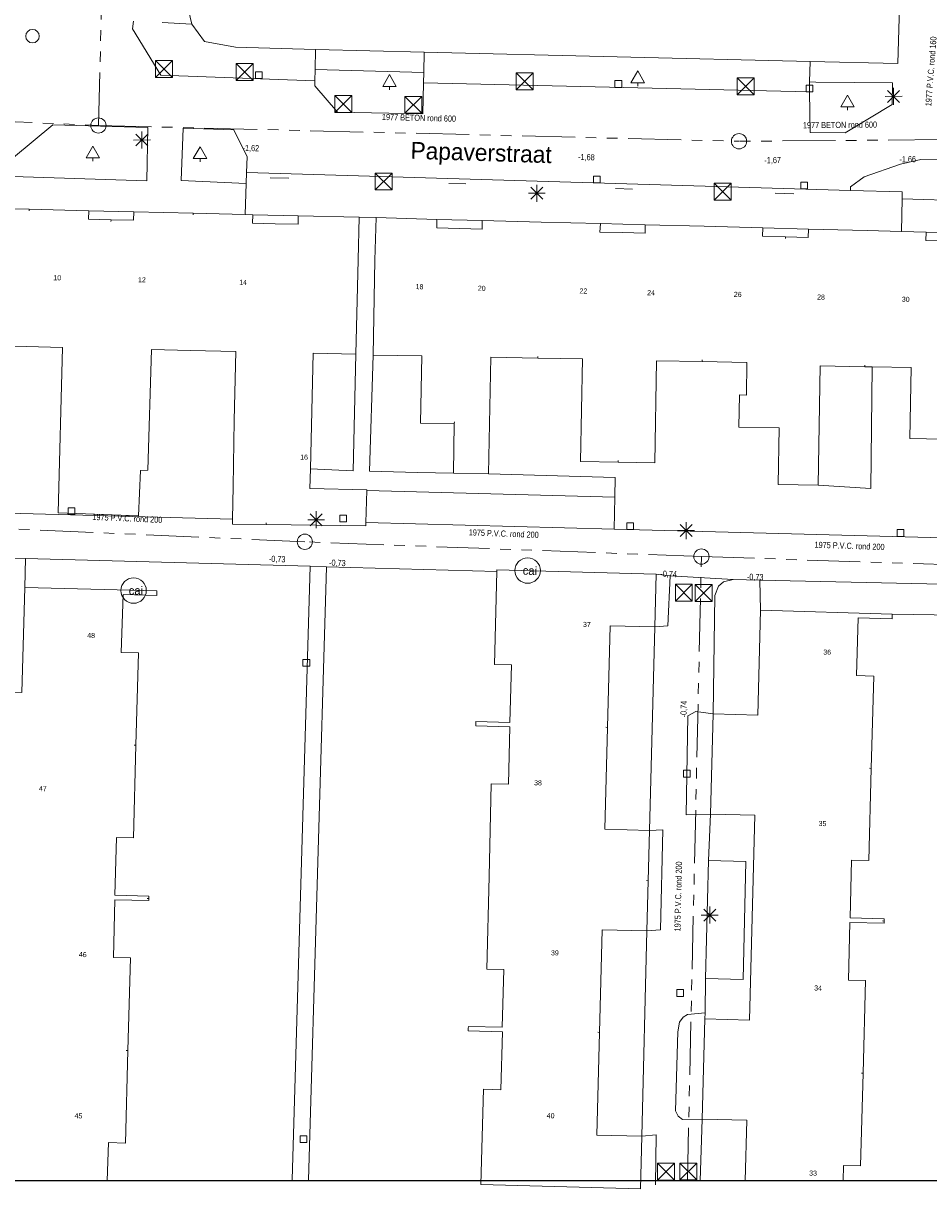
# Model space of a CAD drawing. Header units: millimetres. Extents: x 812 to 183790, y 13 to 580968.
# Tile 250 of 256: x 182831 to 182884, y 580301 to 580369. Entities that reach past the tile are written whole.
import ezdxf

# ---------------------------------------------------------------- set-up
doc = ezdxf.new("R2010")
doc.units = ezdxf.units.MM
doc.header["$LTSCALE"] = 5
doc.linetypes.add('DGN1', pattern=[336.0003, 0, -336.0003])
doc.linetypes.add('PHANTOM2', pattern=[1.25, 0.625, -0.125, 0.125, -0.125, 0.125, -0.125])
for name, color, linetype, lineweight in [('000 BOB begin', 252, 'Continuous', 13), ('000 BOB eind', 252, 'Continuous', 13), ('000 Specificaties_S', 252, 'Continuous', 13), ('046 GEMENGD STELSEL', 252, 'PHANTOM2', 0), ('afsluitpaal', 252, 'Continuous', 9), ('beheer openbare ruimte wegbeheer', 252, 'Continuous', 9), ('boom', 252, 'Continuous', 9), ('cai-kast', 252, 'Continuous', 9), ('Hek overige scheiding', 252, 'Continuous', 9), ('hoofdgebouw', 252, 'Continuous', 9), ('huisnummerreeks BGT', 252, 'Continuous', 9), ('inspectie- rioolput', 252, 'Continuous', 9), ('kant verharding', 252, 'Continuous', 9), ('kolk', 252, 'Continuous', 9), ('lichtmast', 252, 'Continuous', 9), ('openbaar ruimte label', 252, 'Continuous', 9), ('waterleidingput', 252, 'Continuous', 9)]:
    doc.layers.add(name, color=color, linetype=linetype, lineweight=lineweight)
doc.layers.add('dakrand', color=1, linetype='Continuous', lineweight=0, true_color=0xff0000)
doc.layers.add('scheidingsmuur', color=1, linetype='DGN1', lineweight=13, true_color=0xff0000)
doc.styles.add('Arial Narrow', font='Arial Narrow.shx')
doc.styles.add('Styledgn000', font='dgn000.shx')

# ---------------------------------------------------------------- blocks, each defined once
blk = doc.blocks.new('HINDER361')
at = {"layer": 'afsluitpaal', "color": 251, "linetype": 'Continuous', "lineweight": 0, "true_color": 0x696969}
for p, q in [((-0.5, 0.5), (0.5, -0.5)), ((0.5, 0.5), (-0.5, -0.5))]:
    blk.add_line(p, q, dxfattribs=at)
at = {"layer": 'afsluitpaal', "color": 251, "linetype": 'Continuous', "lineweight": 0, "true_color": 0x696969, "flags": 128}
blk.add_lwpolyline([(-0.5, 0.5), (0.5, 0.5), (0.5, -0.5), (-0.5, -0.5), (-0.5, 0.5)], dxfattribs=at)
blk = doc.blocks.new('LANTP607')
at = {"layer": 'lichtmast', "color": 251, "linetype": 'Continuous', "lineweight": 0, "true_color": 0x696969}
for p, q in [((-0.5, 0), (0.5, 0.001)), ((0.354, -0.354), (-0.354, 0.354)), ((-0.354, -0.354), (0.354, 0.354)), ((0, -0.5), (0, 0.5))]:
    blk.add_line(p, q, dxfattribs=at)
blk = doc.blocks.new('SKOLK1442')
at = {"layer": 'kolk', "color": 251, "linetype": 'Continuous', "lineweight": 0, "true_color": 0x696969, "flags": 128}
blk.add_lwpolyline([(-0.2, 0.4), (0.2, 0.4), (0.2, 0), (-0.2, 0), (-0.2, 0.4)], dxfattribs=at)
blk = doc.blocks.new('SKOLK1443')
at = {"layer": 'kolk', "color": 251, "linetype": 'Continuous', "lineweight": 0, "true_color": 0x696969, "flags": 128}
blk.add_lwpolyline([(-0.2, 0.4), (0.2, 0.4), (0.2, 0), (-0.2, 0), (-0.2, 0.4)], dxfattribs=at)
blk = doc.blocks.new('RIOOLP549')
at = {"layer": 'inspectie- rioolput', "color": 251, "linetype": 'Continuous', "lineweight": 0, "true_color": 0x696969}
blk.add_circle((0, 0), 0.9, dxfattribs=at)
blk = doc.blocks.new('BOOM1192')
at = {"layer": 'boom', "color": 251, "linetype": 'Continuous', "lineweight": 0, "true_color": 0x696969}
blk.add_line((0, -0.433), (0, -0.233), dxfattribs=at)
at = {"layer": 'boom', "color": 251, "linetype": 'Continuous', "lineweight": 0, "true_color": 0x696969, "flags": 128}
blk.add_lwpolyline([(-0.4, -0.233), (0, 0.467), (0.4, -0.233), (-0.4, -0.233)], dxfattribs=at)
blk = doc.blocks.new('HINDER423')
at = {"layer": 'afsluitpaal', "color": 251, "linetype": 'Continuous', "lineweight": 0, "true_color": 0x696969}
for p, q in [((-0.5, 0.5), (0.5, -0.5)), ((0.5, 0.5), (-0.5, -0.5))]:
    blk.add_line(p, q, dxfattribs=at)
at = {"layer": 'afsluitpaal', "color": 251, "linetype": 'Continuous', "lineweight": 0, "true_color": 0x696969, "flags": 128}
blk.add_lwpolyline([(-0.5, 0.5), (0.5, 0.5), (0.5, -0.5), (-0.5, -0.5), (-0.5, 0.5)], dxfattribs=at)
blk = doc.blocks.new('CAITR128')
at = {"layer": 'cai-kast', "color": 251, "linetype": 'Continuous', "lineweight": 0, "true_color": 0x696969}
blk.add_circle((0.023, -0.001), 0.75, dxfattribs=at)
at = {"layer": 'cai-kast', "color": 251, "linetype": 'Continuous', "lineweight": 0, "true_color": 0x696969, "insert": (0.16, -0.006), "char_height": 0.5, "attachment_point": 5, "rotation": 357.86098, "line_spacing_factor": 0.8, "style": 'Styledgn000'}
blk.add_mtext('{\\C251;cai}', dxfattribs=at)
blk = doc.blocks.new('BOOM1355')
at = {"layer": 'boom', "color": 251, "linetype": 'Continuous', "lineweight": 0, "true_color": 0x696969}
blk.add_line((0, -0.433), (0, -0.233), dxfattribs=at)
at = {"layer": 'boom', "color": 251, "linetype": 'Continuous', "lineweight": 0, "true_color": 0x696969, "flags": 128}
blk.add_lwpolyline([(-0.4, -0.233), (0, 0.467), (0.4, -0.233), (-0.4, -0.233)], dxfattribs=at)
blk = doc.blocks.new('SKOLK1865')
at = {"layer": 'kolk', "color": 251, "linetype": 'Continuous', "lineweight": 0, "true_color": 0x696969, "flags": 128}
blk.add_lwpolyline([(-0.2, 0.4), (0.2, 0.4), (0.2, 0), (-0.2, 0), (-0.2, 0.4)], dxfattribs=at)
blk = doc.blocks.new('LANTP865')
at = {"layer": 'lichtmast', "color": 251, "linetype": 'Continuous', "lineweight": 0, "true_color": 0x696969}
for p, q in [((-0.5, 0), (0.5, 0.001)), ((0.354, -0.354), (-0.354, 0.354)), ((-0.354, -0.354), (0.354, 0.354)), ((0, -0.5), (0, 0.5))]:
    blk.add_line(p, q, dxfattribs=at)
blk = doc.blocks.new('HINDER481')
at = {"layer": 'afsluitpaal', "color": 251, "linetype": 'Continuous', "lineweight": 0, "true_color": 0x696969}
for p, q in [((-0.5, 0.5), (0.5, -0.5)), ((0.5, 0.5), (-0.5, -0.5))]:
    blk.add_line(p, q, dxfattribs=at)
at = {"layer": 'afsluitpaal', "color": 251, "linetype": 'Continuous', "lineweight": 0, "true_color": 0x696969, "flags": 128}
blk.add_lwpolyline([(-0.5, 0.5), (0.5, 0.5), (0.5, -0.5), (-0.5, -0.5), (-0.5, 0.5)], dxfattribs=at)
blk = doc.blocks.new('SKOLK2188')
at = {"layer": 'kolk', "color": 251, "linetype": 'Continuous', "lineweight": 0, "true_color": 0x696969, "flags": 128}
blk.add_lwpolyline([(-0.2, 0.4), (0.2, 0.4), (0.2, 0), (-0.2, 0), (-0.2, 0.4)], dxfattribs=at)
blk = doc.blocks.new('HINDER504')
at = {"layer": 'afsluitpaal', "color": 251, "linetype": 'Continuous', "lineweight": 0, "true_color": 0x696969}
for p, q in [((-0.5, 0.5), (0.5, -0.5)), ((0.5, 0.5), (-0.5, -0.5))]:
    blk.add_line(p, q, dxfattribs=at)
at = {"layer": 'afsluitpaal', "color": 251, "linetype": 'Continuous', "lineweight": 0, "true_color": 0x696969, "flags": 128}
blk.add_lwpolyline([(-0.5, 0.5), (0.5, 0.5), (0.5, -0.5), (-0.5, -0.5), (-0.5, 0.5)], dxfattribs=at)
blk = doc.blocks.new('HINDER511')
at = {"layer": 'afsluitpaal', "color": 251, "linetype": 'Continuous', "lineweight": 0, "true_color": 0x696969}
for p, q in [((-0.5, 0.5), (0.5, -0.5)), ((0.5, 0.5), (-0.5, -0.5))]:
    blk.add_line(p, q, dxfattribs=at)
at = {"layer": 'afsluitpaal', "color": 251, "linetype": 'Continuous', "lineweight": 0, "true_color": 0x696969, "flags": 128}
blk.add_lwpolyline([(-0.5, 0.5), (0.5, 0.5), (0.5, -0.5), (-0.5, -0.5), (-0.5, 0.5)], dxfattribs=at)
blk = doc.blocks.new('SKOLK2504')
at = {"layer": 'kolk', "color": 251, "linetype": 'Continuous', "lineweight": 0, "true_color": 0x696969, "flags": 128}
blk.add_lwpolyline([(-0.2, 0.4), (0.2, 0.4), (0.2, 0), (-0.2, 0), (-0.2, 0.4)], dxfattribs=at)
blk = doc.blocks.new('RIOOLP864')
at = {"layer": 'inspectie- rioolput', "color": 251, "linetype": 'Continuous', "lineweight": 0, "true_color": 0x696969}
blk.add_circle((0, 0), 0.9, dxfattribs=at)
blk = doc.blocks.new('HINDER577')
at = {"layer": 'afsluitpaal', "color": 251, "linetype": 'Continuous', "lineweight": 0, "true_color": 0x696969}
for p, q in [((-0.5, 0.5), (0.5, -0.5)), ((0.5, 0.5), (-0.5, -0.5))]:
    blk.add_line(p, q, dxfattribs=at)
at = {"layer": 'afsluitpaal', "color": 251, "linetype": 'Continuous', "lineweight": 0, "true_color": 0x696969, "flags": 128}
blk.add_lwpolyline([(-0.5, 0.5), (0.5, 0.5), (0.5, -0.5), (-0.5, -0.5), (-0.5, 0.5)], dxfattribs=at)
blk = doc.blocks.new('BOOM2338')
at = {"layer": 'boom', "color": 251, "linetype": 'Continuous', "lineweight": 0, "true_color": 0x696969}
blk.add_line((0, -0.433), (0, -0.233), dxfattribs=at)
at = {"layer": 'boom', "color": 251, "linetype": 'Continuous', "lineweight": 0, "true_color": 0x696969, "flags": 128}
blk.add_lwpolyline([(-0.4, -0.233), (0, 0.467), (0.4, -0.233), (-0.4, -0.233)], dxfattribs=at)
blk = doc.blocks.new('SKOLK2850')
at = {"layer": 'kolk', "color": 251, "linetype": 'Continuous', "lineweight": 0, "true_color": 0x696969, "flags": 128}
blk.add_lwpolyline([(-0.2, 0.4), (0.2, 0.4), (0.2, 0), (-0.2, 0), (-0.2, 0.4)], dxfattribs=at)
blk = doc.blocks.new('LANTP1336')
at = {"layer": 'lichtmast', "color": 251, "linetype": 'Continuous', "lineweight": 0, "true_color": 0x696969}
for p, q in [((-0.5, 0), (0.5, 0.001)), ((0.354, -0.354), (-0.354, 0.354)), ((-0.354, -0.354), (0.354, 0.354)), ((0, -0.5), (0, 0.5))]:
    blk.add_line(p, q, dxfattribs=at)
blk = doc.blocks.new('BOOM2543')
at = {"layer": 'boom', "color": 251, "linetype": 'Continuous', "lineweight": 0, "true_color": 0x696969}
blk.add_line((0, -0.433), (0, -0.233), dxfattribs=at)
at = {"layer": 'boom', "color": 251, "linetype": 'Continuous', "lineweight": 0, "true_color": 0x696969, "flags": 128}
blk.add_lwpolyline([(-0.4, -0.233), (0, 0.467), (0.4, -0.233), (-0.4, -0.233)], dxfattribs=at)
blk = doc.blocks.new('SKOLK3183')
at = {"layer": 'kolk', "color": 251, "linetype": 'Continuous', "lineweight": 0, "true_color": 0x696969, "flags": 128}
blk.add_lwpolyline([(-0.2, 0.4), (0.2, 0.4), (0.2, 0), (-0.2, 0), (-0.2, 0.4)], dxfattribs=at)
blk = doc.blocks.new('SKOLK3248')
at = {"layer": 'kolk', "color": 251, "linetype": 'Continuous', "lineweight": 0, "true_color": 0x696969, "flags": 128}
blk.add_lwpolyline([(-0.2, 0.4), (0.2, 0.4), (0.2, 0), (-0.2, 0), (-0.2, 0.4)], dxfattribs=at)
blk = doc.blocks.new('HINDER625')
at = {"layer": 'afsluitpaal', "color": 251, "linetype": 'Continuous', "lineweight": 0, "true_color": 0x696969}
for p, q in [((-0.5, 0.5), (0.5, -0.5)), ((0.5, 0.5), (-0.5, -0.5))]:
    blk.add_line(p, q, dxfattribs=at)
at = {"layer": 'afsluitpaal', "color": 251, "linetype": 'Continuous', "lineweight": 0, "true_color": 0x696969, "flags": 128}
blk.add_lwpolyline([(-0.5, 0.5), (0.5, 0.5), (0.5, -0.5), (-0.5, -0.5), (-0.5, 0.5)], dxfattribs=at)
blk = doc.blocks.new('LANTP1439')
at = {"layer": 'lichtmast', "color": 251, "linetype": 'Continuous', "lineweight": 0, "true_color": 0x696969}
for p, q in [((-0.5, 0), (0.5, 0.001)), ((0.354, -0.354), (-0.354, 0.354)), ((-0.354, -0.354), (0.354, 0.354)), ((0, -0.5), (0, 0.5))]:
    blk.add_line(p, q, dxfattribs=at)
blk = doc.blocks.new('LANTP1447')
at = {"layer": 'lichtmast', "color": 251, "linetype": 'Continuous', "lineweight": 0, "true_color": 0x696969}
for p, q in [((-0.5, 0), (0.5, 0.001)), ((0.354, -0.354), (-0.354, 0.354)), ((-0.354, -0.354), (0.354, 0.354)), ((0, -0.5), (0, 0.5))]:
    blk.add_line(p, q, dxfattribs=at)
blk = doc.blocks.new('WATERP279')
at = {"layer": 'waterleidingput', "color": 251, "linetype": 'Continuous', "lineweight": 0, "true_color": 0x696969}
blk.add_circle((0, 0), 0.4, dxfattribs=at)
blk = doc.blocks.new('RIOOLP1059')
at = {"layer": 'inspectie- rioolput', "color": 251, "linetype": 'Continuous', "lineweight": 0, "true_color": 0x696969}
blk.add_circle((0, 0), 0.9, dxfattribs=at)
blk = doc.blocks.new('SKOLK3337')
at = {"layer": 'kolk', "color": 251, "linetype": 'Continuous', "lineweight": 0, "true_color": 0x696969, "flags": 128}
blk.add_lwpolyline([(-0.2, 0.4), (0.2, 0.4), (0.2, 0), (-0.2, 0), (-0.2, 0.4)], dxfattribs=at)
blk = doc.blocks.new('HINDER669')
at = {"layer": 'afsluitpaal', "color": 251, "linetype": 'Continuous', "lineweight": 0, "true_color": 0x696969}
for p, q in [((-0.5, 0.5), (0.5, -0.5)), ((0.5, 0.5), (-0.5, -0.5))]:
    blk.add_line(p, q, dxfattribs=at)
at = {"layer": 'afsluitpaal', "color": 251, "linetype": 'Continuous', "lineweight": 0, "true_color": 0x696969, "flags": 128}
blk.add_lwpolyline([(-0.5, 0.5), (0.5, 0.5), (0.5, -0.5), (-0.5, -0.5), (-0.5, 0.5)], dxfattribs=at)
blk = doc.blocks.new('HINDER674')
at = {"layer": 'afsluitpaal', "color": 251, "linetype": 'Continuous', "lineweight": 0, "true_color": 0x696969}
for p, q in [((-0.5, 0.5), (0.5, -0.5)), ((0.5, 0.5), (-0.5, -0.5))]:
    blk.add_line(p, q, dxfattribs=at)
at = {"layer": 'afsluitpaal', "color": 251, "linetype": 'Continuous', "lineweight": 0, "true_color": 0x696969, "flags": 128}
blk.add_lwpolyline([(-0.5, 0.5), (0.5, 0.5), (0.5, -0.5), (-0.5, -0.5), (-0.5, 0.5)], dxfattribs=at)
blk = doc.blocks.new('BOOM2832')
at = {"layer": 'boom', "color": 251, "linetype": 'Continuous', "lineweight": 0, "true_color": 0x696969}
blk.add_line((0, -0.433), (0, -0.233), dxfattribs=at)
at = {"layer": 'boom', "color": 251, "linetype": 'Continuous', "lineweight": 0, "true_color": 0x696969, "flags": 128}
blk.add_lwpolyline([(-0.4, -0.233), (0, 0.467), (0.4, -0.233), (-0.4, -0.233)], dxfattribs=at)
blk = doc.blocks.new('LANTP1575')
at = {"layer": 'lichtmast', "color": 251, "linetype": 'Continuous', "lineweight": 0, "true_color": 0x696969}
for p, q in [((-0.5, 0), (0.5, 0.001)), ((0.354, -0.354), (-0.354, 0.354)), ((-0.354, -0.354), (0.354, 0.354)), ((0, -0.5), (0, 0.5))]:
    blk.add_line(p, q, dxfattribs=at)
blk = doc.blocks.new('HINDER702')
at = {"layer": 'afsluitpaal', "color": 251, "linetype": 'Continuous', "lineweight": 0, "true_color": 0x696969}
for p, q in [((-0.5, 0.5), (0.5, -0.5)), ((0.5, 0.5), (-0.5, -0.5))]:
    blk.add_line(p, q, dxfattribs=at)
at = {"layer": 'afsluitpaal', "color": 251, "linetype": 'Continuous', "lineweight": 0, "true_color": 0x696969, "flags": 128}
blk.add_lwpolyline([(-0.5, 0.5), (0.5, 0.5), (0.5, -0.5), (-0.5, -0.5), (-0.5, 0.5)], dxfattribs=at)
blk = doc.blocks.new('CAITR254')
at = {"layer": 'cai-kast', "color": 251, "linetype": 'Continuous', "lineweight": 0, "true_color": 0x696969}
blk.add_circle((0.023, 0), 0.75, dxfattribs=at)
at = {"layer": 'cai-kast', "color": 251, "linetype": 'Continuous', "lineweight": 0, "true_color": 0x696969, "insert": (0.16, -0.001), "char_height": 0.5, "attachment_point": 5, "rotation": 359.70949, "line_spacing_factor": 0.8, "style": 'Styledgn000'}
blk.add_mtext('{\\C251;cai}', dxfattribs=at)
blk = doc.blocks.new('SKOLK3952')
at = {"layer": 'kolk', "color": 251, "linetype": 'Continuous', "lineweight": 0, "true_color": 0x696969, "flags": 128}
blk.add_lwpolyline([(-0.2, 0.4), (0.2, 0.4), (0.2, 0), (-0.2, 0), (-0.2, 0.4)], dxfattribs=at)
blk = doc.blocks.new('HINDER775')
at = {"layer": 'afsluitpaal', "color": 251, "linetype": 'Continuous', "lineweight": 0, "true_color": 0x696969}
for p, q in [((-0.5, 0.5), (0.5, -0.5)), ((0.5, 0.5), (-0.5, -0.5))]:
    blk.add_line(p, q, dxfattribs=at)
at = {"layer": 'afsluitpaal', "color": 251, "linetype": 'Continuous', "lineweight": 0, "true_color": 0x696969, "flags": 128}
blk.add_lwpolyline([(-0.5, 0.5), (0.5, 0.5), (0.5, -0.5), (-0.5, -0.5), (-0.5, 0.5)], dxfattribs=at)
blk = doc.blocks.new('SKOLK4169')
at = {"layer": 'kolk', "color": 251, "linetype": 'Continuous', "lineweight": 0, "true_color": 0x696969, "flags": 128}
blk.add_lwpolyline([(-0.2, 0.4), (0.2, 0.4), (0.2, 0), (-0.2, 0), (-0.2, 0.4)], dxfattribs=at)
blk = doc.blocks.new('SKOLK4237')
at = {"layer": 'kolk', "color": 251, "linetype": 'Continuous', "lineweight": 0, "true_color": 0x696969, "flags": 128}
blk.add_lwpolyline([(-0.2, 0.4), (0.2, 0.4), (0.2, 0), (-0.2, 0), (-0.2, 0.4)], dxfattribs=at)
blk = doc.blocks.new('SKOLK4441')
at = {"layer": 'kolk', "color": 251, "linetype": 'Continuous', "lineweight": 0, "true_color": 0x696969, "flags": 128}
blk.add_lwpolyline([(-0.2, 0.4), (0.2, 0.4), (0.2, 0), (-0.2, 0), (-0.2, 0.4)], dxfattribs=at)
blk = doc.blocks.new('HINDER820')
at = {"layer": 'afsluitpaal', "color": 251, "linetype": 'Continuous', "lineweight": 0, "true_color": 0x696969}
for p, q in [((-0.5, 0.5), (0.5, -0.5)), ((0.5, 0.5), (-0.5, -0.5))]:
    blk.add_line(p, q, dxfattribs=at)
at = {"layer": 'afsluitpaal', "color": 251, "linetype": 'Continuous', "lineweight": 0, "true_color": 0x696969, "flags": 128}
blk.add_lwpolyline([(-0.5, 0.5), (0.5, 0.5), (0.5, -0.5), (-0.5, -0.5), (-0.5, 0.5)], dxfattribs=at)
blk = doc.blocks.new('RIOOLP1412')
at = {"layer": 'inspectie- rioolput', "color": 251, "linetype": 'Continuous', "lineweight": 0, "true_color": 0x696969}
blk.add_circle((0, 0), 0.9, dxfattribs=at)

msp = doc.modelspace()

# ---------------------------------------------------------------- linework, layer by layer
at = {"ltscale": 0.2}
msp.add_lwpolyline([(182314.708, 580966.07), (183589.202, 580966.07), (183589.202, 580301.164), (182314.708, 580301.164)], close=True, dxfattribs=at)
msp.add_lwpolyline([(182314.708, 580966.07), (183589.202, 580966.07), (183589.202, 580301.164), (182314.708, 580301.164)], close=True, dxfattribs=at)
msp.add_lwpolyline([(182314.708, 580966.07), (183589.202, 580966.07), (183589.202, 580301.164), (182314.708, 580301.164)], close=True, dxfattribs=at)
at = {"layer": '046 GEMENGD STELSEL', "flags": 128}
for points in [[(182835.337, 580363.44), (182836.341, 580400.981)], [(182778.358, 580365.894), (182835.337, 580363.44)], [(182835.337, 580363.44), (182873.118, 580362.507)], [(182885.049, 580362.603), (182873.118, 580362.507)], [(182847.513, 580338.874), (182826.507, 580339.8)], [(182870.9, 580338.003), (182847.513, 580338.874)], [(182870.072, 580301.164), (182870.9, 580338.003)], [(182870.9, 580338.003), (182888.321, 580337.427)]]:
    msp.add_lwpolyline(points, dxfattribs=at)
at = {"layer": 'beheer openbare ruimte wegbeheer', "color": 251, "lineweight": 0, "true_color": 0x696969}
for points in [[(182850.72, 580358.02), (182851.71, 580358)], [(182869.065, 580336.857), (182872.772, 580336.646)]]:
    msp.add_lwpolyline(points, dxfattribs=at)
at = {"layer": 'dakrand', "color": 251, "lineweight": 0, "true_color": 0x696969, "flags": 128}
for points in [[(182833.213, 580350.337), (182832.96, 580340.573), (182835.646, 580340.479)], [(182835.646, 580340.479), (182837.708, 580340.406), (182837.813, 580343.09), (182838.248, 580343.096), (182838.465, 580350.217)], [(182847.813, 580342.013), (182851.163, 580341.931), (182851.162, 580341.907)], [(182845.238, 580339.895), (182843.249, 580339.923), (182843.253, 580340.218)], [(182851.116, 580340.008), (182851.111, 580339.814), (182845.238, 580339.895)]]:
    msp.add_lwpolyline(points, dxfattribs=at)
at = {"layer": 'dakrand', "color": 251, "lineweight": 0, "true_color": 0x696969}
for points in [[(182843.351, 580346.037), (182843.278, 580342.141)], [(182854.338, 580345.878), (182856.329, 580345.858)], [(182856.329, 580345.858), (182856.29, 580342.928)], [(182847.813, 580342.013), (182847.843, 580343.178)], [(182843.278, 580342.141), (182843.253, 580340.218)], [(182851.162, 580341.907), (182851.116, 580340.008)]]:
    msp.add_lwpolyline(points, dxfattribs=at)
at = {"layer": 'Hek overige scheiding', "color": 251, "lineweight": 0, "true_color": 0x696969}
for points in [[(182845.47, 580360.341), (182846.572, 580360.321)], [(182856.011, 580360.018), (182857.01, 580359.988)], [(182865.828, 580359.724), (182866.827, 580359.69)], [(182875.258, 580359.442), (182876.356, 580359.412)], [(182880.883, 580342.017), (182880.972, 580349.197)], [(182865.761, 580339.617), (182865.796, 580341.516)], [(182831.042, 580337.895), (182830.99, 580336.18)], [(182889.593, 580334.478), (182882.16, 580334.61)]]:
    msp.add_lwpolyline(points, dxfattribs=at)
at = {"layer": 'hoofdgebouw', "color": 251, "lineweight": 0, "true_color": 0x696969}
for points in [[(182830.222, 580358.52), (182831.265, 580358.495)], [(182831.265, 580358.495), (182834.77, 580358.41)], [(182837.43, 580358.35), (182840.935, 580358.26)], [(182840.935, 580358.26), (182843.989, 580358.182)], [(182843.989, 580358.182), (182844.44, 580358.17)], [(182847.12, 580358.11), (182850.72, 580358.02)], [(182850.72, 580358.02), (182850.66, 580355.52)], [(182851.64, 580355.5), (182851.71, 580358)], [(182851.71, 580358), (182855.3, 580357.9)], [(182857.98, 580357.83), (182861.459, 580357.74)], [(182861.459, 580357.74), (182864.94, 580357.65)], [(182867.59, 580357.58), (182871.055, 580357.49)], [(182871.055, 580357.49), (182874.52, 580357.4)], [(182877.22, 580357.33), (182880.685, 580357.24)], [(182880.685, 580357.24), (182882.704, 580357.188)], [(182882.704, 580357.188), (182884.15, 580357.15)], [(182850.66, 580355.52), (182850.525, 580349.946)], [(182851.536, 580349.894), (182851.64, 580355.5)], [(182831.103, 580350.388), (182828.554, 580350.45)], [(182833.213, 580350.337), (182831.103, 580350.388)], [(182840.763, 580350.161), (182838.465, 580350.217)], [(182880.972, 580349.197), (182880.53, 580349.205)], [(182858.352, 580342.89), (182856.29, 580342.928)], [(182868.15, 580333.86), (182868.23, 580336.97)], [(182882.16, 580334.61), (182874.39, 580334.83)], [(182871.6, 580328.72), (182871.52, 580325.765)], [(182871.52, 580325.765), (182871.44, 580322.81)], [(182867.765, 580318.875), (182867.84, 580321.84)], [(182867.69, 580315.91), (182867.765, 580318.875)], [(182871.11, 580310.73), (182871.03, 580307.77)], [(182871.03, 580307.77), (182870.95, 580304.81)], [(182867.3, 580300.7), (182867.38, 580303.79)]]:
    msp.add_lwpolyline(points, dxfattribs=at)
at = {"layer": 'hoofdgebouw', "color": 251, "lineweight": 0, "true_color": 0x696969, "flags": 128}
for points in [[(182834.77, 580358.41), (182834.76, 580357.91), (182836.083, 580357.88)], [(182836.083, 580357.88), (182837.41, 580357.85), (182837.43, 580358.35)], [(182844.44, 580358.17), (182844.43, 580357.67), (182845.77, 580357.64)], [(182845.77, 580357.64), (182847.11, 580357.61), (182847.12, 580358.11)], [(182855.3, 580357.9), (182855.29, 580357.4), (182856.63, 580357.365)], [(182856.63, 580357.365), (182857.97, 580357.33), (182857.98, 580357.83)], [(182864.94, 580357.65), (182864.92, 580357.15), (182866.253, 580357.115)], [(182866.253, 580357.115), (182867.58, 580357.08), (182867.59, 580357.58)], [(182874.52, 580357.4), (182874.51, 580356.9), (182875.859, 580356.865)], [(182875.859, 580356.865), (182877.2, 580356.83), (182877.22, 580357.33)], [(182884.15, 580357.15), (182884.14, 580356.65), (182885.484, 580356.615)], [(182843.351, 580346.037), (182843.449, 580350.096), (182840.763, 580350.161)], [(182850.525, 580349.946), (182848.008, 580350.006), (182847.843, 580343.178)], [(182854.338, 580345.878), (182854.411, 580349.84), (182851.536, 580349.894)], [(182861.252, 580349.711), (182858.479, 580349.763), (182858.352, 580342.89)], [(182865.989, 580343.563), (182863.777, 580343.604), (182863.89, 580349.662), (182861.252, 580349.711)], [(182870.951, 580349.508), (182868.258, 580349.558), (182868.146, 580343.523), (182865.989, 580343.563)], [(182875.485, 580345.596), (182873.115, 580345.64), (182873.151, 580347.543), (182873.552, 580347.535), (182873.588, 580349.459), (182870.951, 580349.508)], [(182880.53, 580349.205), (182877.911, 580349.254), (182877.78, 580342.206)], [(182885.149, 580344.937), (182883.19, 580344.973), (182883.268, 580349.154), (182880.972, 580349.197)], [(182877.78, 580342.206), (182875.423, 580342.25), (182875.485, 580345.596)], [(182858.827, 580337.118), (182858.69, 580331.64), (182859.7, 580331.61), (182859.61, 580328.21), (182857.6, 580328.26), (182857.595, 580328.135)], [(182868.23, 580336.97), (182858.83, 580337.22), (182858.827, 580337.118)], [(182828.21, 580330.05), (182830.82, 580329.98), (182830.99, 580336.18)], [(182830.99, 580336.18), (182838.79, 580335.97), (182838.79, 580335.71), (182836.79, 580335.76), (182836.69, 580332.35), (182837.7, 580332.33), (182837.55, 580326.87)], [(182874.39, 580334.83), (182874.22, 580328.65), (182871.6, 580328.72)], [(182880.915, 580325.505), (182881.06, 580330.95), (182880.05, 580330.98), (182880.14, 580334.38), (182882.15, 580334.33), (182882.16, 580334.61)], [(182865.355, 580327.922), (182865.51, 580333.92), (182868.15, 580333.86)], [(182857.595, 580328.135), (182857.59, 580328.01), (182859.6, 580327.96), (182859.52, 580324.57), (182858.51, 580324.59), (182858.375, 580319.125)], [(182867.84, 580321.84), (182865.2, 580321.91), (182865.355, 580327.922)], [(182837.55, 580326.87), (182837.4, 580321.41), (182836.41, 580321.43), (182836.31, 580318.02), (182838.32, 580317.96), (182838.32, 580317.83)], [(182881.675, 580316.495), (182881.68, 580316.62), (182879.67, 580316.68), (182879.76, 580320.09), (182880.77, 580320.06), (182880.915, 580325.505)], [(182871.44, 580322.81), (182874.06, 580322.74), (182873.9, 580316.696)], [(182858.375, 580319.125), (182858.24, 580313.66), (182859.25, 580313.64), (182859.16, 580310.23), (182857.16, 580310.28), (182857.155, 580310.15)], [(182838.32, 580317.83), (182838.32, 580317.7), (182836.31, 580317.75), (182836.22, 580314.34), (182837.23, 580314.32), (182837.08, 580308.855)], [(182873.9, 580316.696), (182873.74, 580310.65), (182871.11, 580310.73)], [(182880.435, 580307.51), (182880.58, 580312.98), (182879.57, 580313), (182879.66, 580316.41), (182881.67, 580316.36), (182881.675, 580316.495)], [(182864.895, 580309.926), (182865.05, 580315.97), (182867.69, 580315.91)], [(182857.155, 580310.15), (182857.15, 580310.02), (182859.17, 580309.96), (182859.07, 580306.54), (182858.05, 580306.57), (182857.89, 580300.94), (182867.3, 580300.7)], [(182867.38, 580303.79), (182864.74, 580303.86), (182864.895, 580309.926)], [(182837.08, 580308.855), (182836.93, 580303.39), (182835.93, 580303.42), (182835.864, 580301.164)], [(182879.256, 580301.164), (182879.28, 580302.07), (182880.29, 580302.04), (182880.435, 580307.51)], [(182870.95, 580304.81), (182873.57, 580304.74), (182873.477, 580301.164)]]:
    msp.add_lwpolyline(points, dxfattribs=at)
at = {"layer": 'kant verharding', "color": 251, "lineweight": 0, "true_color": 0x696969, "flags": 128}
for points in [[(182837.404, 580369.594), (182837.344, 580369.138), (182839.019, 580366.411), (182848.111, 580366.083), (182848.105, 580365.779), (182849.447, 580364.228), (182854.477, 580364.131), (182854.513, 580365.961), (182877.274, 580365.421), (182877.323, 580363.017), (182879.369, 580363.007), (182882.156, 580364.669), (182882.166, 580365.955), (182877.641, 580366.005), (182877.285, 580366.012), (182877.309, 580367.223), (182882.492, 580367.1), (182882.652, 580373.163)], [(182840.433, 580371.163), (182840.857, 580369.426), (182839.091, 580369.512)], [(182848.111, 580366.083), (182848.124, 580366.744), (182848.147, 580367.93), (182843.422, 580368.055), (182841.599, 580368.395), (182840.857, 580369.426)], [(182830.222, 580358.52), (182830.292, 580360.429), (182838.185, 580360.174), (182838.247, 580363.325), (182832.659, 580363.483), (182830.333, 580361.545), (182830.314, 580361.037), (182808.071, 580361.618), (182807.996, 580361.008), (182800.187, 580361.312), (182800.257, 580362.327), (182801.765, 580364.027), (182805.723, 580363.697), (182808.071, 580361.618)], [(182890.534, 580361.351), (182883.834, 580361.437), (182882.649, 580361.152), (182880.508, 580360.415), (182879.692, 580359.82), (182879.688, 580359.611), (182882.75, 580359.52), (182882.742, 580359.115), (182882.704, 580357.188)], [(182850.525, 580349.946), (182850.354, 580343.062), (182847.843, 580343.178)], [(182851.536, 580349.894), (182851.32, 580343.043), (182854.166, 580342.968), (182856.29, 580342.928)], [(182851.116, 580340.008), (182865.761, 580339.617), (182890.38, 580338.961), (182890.168, 580346.363), (182890.277, 580348.946)], [(182843.253, 580340.218), (182812.357, 580341.041), (182811.346, 580341.068), (182811.377, 580342.999)], [(182858.352, 580342.89), (182865.818, 580342.675), (182865.796, 580341.516), (182851.162, 580341.907)], [(182858.827, 580337.118), (182848.798, 580337.399), (182847.832, 580337.426), (182831.042, 580337.895), (182829.593, 580337.935), (182829.134, 580337.841), (182828.775, 580337.643), (182828.515, 580337.291), (182828.21, 580330.05), (182827.282, 580330.043), (182827.087, 580324.099), (182828.05, 580324.13), (182828.009, 580321.391)], [(182868.191, 580300.937), (182868.238, 580303.884), (182867.38, 580303.79), (182867.69, 580315.91), (182868.481, 580315.977), (182868.625, 580321.87), (182867.84, 580321.84), (182868.15, 580333.86), (182868.917, 580333.911), (182869.065, 580336.857), (182868.23, 580336.97)], [(182871.318, 580320.058), (182871.44, 580322.81), (182870.011, 580322.763), (182870.104, 580328.607), (182870.565, 580328.854), (182871.6, 580328.72), (182871.69, 580335.697), (182871.902, 580336.253), (182872.211, 580336.502), (182872.772, 580336.646), (182874.341, 580336.612), (182889.589, 580336.28), (182889.593, 580334.478), (182889.631, 580316.327), (182890.545, 580316.31)], [(182871.15, 580313.098), (182871.318, 580320.058), (182873.528, 580320.005), (182873.36, 580313.045), (182871.15, 580313.098), (182871.116, 580311.079), (182870.078, 580310.971), (182869.822, 580310.822), (182869.614, 580310.521), (182869.503, 580309.963), (182869.379, 580305.289), (182869.526, 580304.982), (182869.777, 580304.775), (182870.95, 580304.81), (182870.836, 580301.164)]]:
    msp.add_lwpolyline(points, dxfattribs=at)
at = {"layer": 'kant verharding', "color": 251, "lineweight": 0, "true_color": 0x696969}
for points in [[(182848.124, 580366.744), (182854.525, 580366.57), (182854.548, 580367.761), (182848.147, 580367.93)], [(182877.309, 580367.223), (182854.548, 580367.761)], [(182854.513, 580365.961), (182854.525, 580366.57)], [(182877.285, 580366.012), (182877.274, 580365.421)], [(182879.688, 580359.611), (182844.077, 580360.672)], [(182843.989, 580358.182), (182844.053, 580360.01)], [(182890.332, 580358.879), (182882.742, 580359.115)], [(182834.77, 580358.41), (182837.43, 580358.35)], [(182844.44, 580358.17), (182847.12, 580358.11)], [(182855.3, 580357.9), (182857.98, 580357.83)], [(182864.94, 580357.65), (182867.59, 580357.58)], [(182874.52, 580357.4), (182877.22, 580357.33)], [(182884.15, 580357.15), (182886.83, 580357.08)], [(182877.78, 580342.206), (182880.883, 580342.017)], [(182846.766, 580301.227), (182847.832, 580337.426)], [(182847.73, 580301.201), (182848.798, 580337.399)], [(182874.39, 580334.83), (182874.341, 580336.612)], [(182871.116, 580311.079), (182871.11, 580310.73)]]:
    msp.add_lwpolyline(points, dxfattribs=at)
at = {"layer": 'kant verharding', "color": 251, "lineweight": 0, "true_color": 0x696969, "flags": 128}
msp.add_lwpolyline([(182844.077, 580360.672), (182844.053, 580360.01), (182840.218, 580360.186), (182840.33, 580363.285), (182843.327, 580363.176), (182844.109, 580361.585)], close=True, dxfattribs=at)
at = {"layer": 'scheidingsmuur', "color": 251, "lineweight": 0, "ltscale": 0.1, "true_color": 0x696969}
for points in [[(182831.265, 580358.495), (182831.103, 580350.388)], [(182840.935, 580358.26), (182840.763, 580350.161)], [(182836.083, 580357.88), (182835.646, 580340.479)], [(182861.252, 580349.711), (182861.459, 580357.74)], [(182870.951, 580349.508), (182871.055, 580357.49)], [(182856.329, 580345.858), (182856.63, 580357.365)], [(182865.989, 580343.563), (182866.253, 580357.115)], [(182880.53, 580349.205), (182880.685, 580357.24)], [(182865.355, 580327.922), (182857.595, 580328.135)], [(182837.55, 580326.87), (182828.13, 580327.09)], [(182880.915, 580325.505), (182871.52, 580325.765)], [(182867.765, 580318.875), (182858.375, 580319.125)], [(182838.32, 580317.83), (182830.51, 580318.025)], [(182881.675, 580316.495), (182873.9, 580316.696)], [(182864.895, 580309.926), (182857.155, 580310.15)], [(182837.08, 580308.855), (182827.655, 580309.105)], [(182880.435, 580307.51), (182871.03, 580307.77)]]:
    msp.add_lwpolyline(points, dxfattribs=at)
at = {"layer": 'scheidingsmuur', "color": 251, "lineweight": 0, "ltscale": 0.1, "true_color": 0x696969, "flags": 128}
for points in [[(182845.238, 580339.895), (182845.289, 580342.084), (182845.444, 580348.389), (182845.563, 580348.386), (182845.77, 580357.64)], [(182875.859, 580356.865), (182875.653, 580345.593), (182875.485, 580345.596)]]:
    msp.add_lwpolyline(points, dxfattribs=at)

# ---------------------------------------------------------------- block references
at = {"color": 251, "linetype": 'Continuous', "lineweight": 0, "true_color": 0x696969}
for name, p in [('WATERP279', (182831.451, 580368.709)), ('HINDER775', (182839.213, 580366.772)), ('HINDER820', (182843.958, 580366.601)), ('SKOLK4169', (182844.805, 580366.203)), ('BOOM2832', (182852.504, 580365.982)), ('HINDER674', (182860.485, 580366.051)), ('BOOM2543', (182867.147, 580366.197)), ('SKOLK1443', (182866.001, 580365.689)), ('HINDER669', (182873.508, 580365.745)), ('SKOLK4441', (182877.274, 580365.421)), ('HINDER577', (182849.78, 580364.709)), ('HINDER511', (182853.915, 580364.657)), ('BOOM1355', (182879.516, 580364.767)), ('LANTP1336', (182882.234, 580365.159)), ('LANTP1439', (182837.905, 580362.583)), ('BOOM1192', (182835.012, 580361.759)), ('BOOM2338', (182841.336, 580361.722)), ('HINDER361', (182852.17, 580360.133)), ('SKOLK3952', (182864.738, 580360.057)), ('LANTP1575', (182861.196, 580359.444)), ('HINDER423', (182872.159, 580359.538)), ('SKOLK1442', (182876.965, 580359.692)), ('SKOLK4237', (182833.757, 580340.486)), ('LANTP865', (182848.182, 580340.173)), ('SKOLK3183', (182849.779, 580340.048)), ('SKOLK2850', (182866.695, 580339.592)), ('LANTP607', (182869.994, 580339.536)), ('SKOLK1865', (182882.647, 580339.195)), ('CAITR128', (182860.629, 580337.174)), ('CAITR254', (182837.391, 580335.996)), ('HINDER625', (182869.864, 580335.866)), ('HINDER481', (182871.033, 580335.847)), ('SKOLK2504', (182847.602, 580331.536)), ('SKOLK3248', (182870.047, 580324.988)), ('LANTP1447', (182871.39, 580316.849)), ('SKOLK2188', (182869.645, 580312.048)), ('SKOLK3337', (182847.431, 580303.417)), ('HINDER702', (182868.804, 580301.712)), ('HINDER504', (182870.137, 580301.714))]:
    msp.add_blockref(name, p, dxfattribs=at)
at = {"color": 251, "linetype": 'Continuous', "lineweight": 0, "true_color": 0x696969, "xscale": 0.5, "yscale": 0.5}
for name, p in [('RIOOLP864', (182835.337, 580363.44)), ('RIOOLP1412', (182873.118, 580362.507)), ('RIOOLP1059', (182847.513, 580338.874)), ('RIOOLP549', (182870.9, 580338.003))]:
    msp.add_blockref(name, p, dxfattribs=at)

# ---------------------------------------------------------------- texts
at = {"layer": '000 BOB begin', "char_height": 0.36, "attachment_point": 5, "line_spacing_factor": 0.6, "style": 'Arial Narrow'}
for s, insert, rotation in [('-1,62', (182844.331, 580362.076), 358.85408), ('-1,66', (182883.068, 580361.413), 0.57296), ('-0,73', (182845.881, 580337.823), 357.70817), ('-0,74', (182868.97, 580336.945), 357.70817), ('-0,73', (182874.073, 580336.764), 358.28113)]:
    msp.add_mtext(s, dxfattribs=dict(at, insert=insert, rotation=rotation))
at = {"layer": '000 BOB eind', "char_height": 0.36, "attachment_point": 5, "line_spacing_factor": 0.6, "style": 'Arial Narrow'}
for s, insert, rotation in [('-1,68', (182864.117, 580361.538), 358.85408), ('-1,67', (182875.102, 580361.364), 0.57296), ('-0,73', (182849.43, 580337.599), 357.70817), ('-0,74', (182869.887, 580329.002), 88.80846)]:
    msp.add_mtext(s, dxfattribs=dict(at, insert=insert, rotation=rotation))
at = {"layer": '000 Specificaties_S', "char_height": 0.36, "attachment_point": 5, "line_spacing_factor": 0.6, "style": 'Arial Narrow'}
for s, insert, rotation in [('1977 P.V.C. rond 160', (182884.438, 580366.632), 85.62567), ('1977 BETON rond 600', (182854.245, 580363.89), 358.58537), ('1977 BETON rond 600', (182879.074, 580363.472), 0.46101), ('1975 P.V.C. rond 200', (182837.046, 580340.253), 357.47588), ('1975 P.V.C. rond 200', (182859.243, 580339.354), 357.86712), ('1975 P.V.C. rond 200', (182879.638, 580338.631), 358.10629), ('1975 P.V.C. rond 200', (182869.533, 580317.945), 88.71312)]:
    msp.add_mtext(s, dxfattribs=dict(at, insert=insert, rotation=rotation))
at = {"layer": 'huisnummerreeks BGT', "color": 251, "linetype": 'Continuous', "lineweight": 0, "true_color": 0x696969, "char_height": 0.3, "attachment_point": 5, "line_spacing_factor": 0.8, "style": 'Styledgn000'}
for s, insert, rotation in [('{\\C251;10}', (182832.911, 580354.454), 358.6), ('{\\C251;12}', (182837.906, 580354.336), 358.5), ('{\\C251;14}', (182843.869, 580354.183), 358.5), ('{\\C251;18}', (182854.276, 580353.926), 358.4), ('{\\C251;20}', (182857.944, 580353.83), 358.5), ('{\\C251;22}', (182863.94, 580353.675), 358.5), ('{\\C251;24}', (182867.931, 580353.57), 358.5), ('{\\C251;26}', (182873.043, 580353.47), 358.9), ('{\\C251;28}', (182877.953, 580353.31), 358.5), ('{\\C251;30}', (182882.947, 580353.18), 358.5), ('{\\C251;16}', (182847.467, 580343.865), 359.2), ('{\\C251;37}', (182864.147, 580333.992), 358.6), ('{\\C251;48}', (182834.911, 580333.346), 358.5), ('{\\C251;36}', (182878.317, 580332.358), 358.5), ('{\\C251;47}', (182832.056, 580324.3), 358.5), ('{\\C251;38}', (182861.262, 580324.649), 358.6), ('{\\C251;35}', (182878.043, 580322.246), 358.6), ('{\\C251;39}', (182862.26, 580314.615), 358.6), ('{\\C251;46}', (182834.415, 580314.515), 358.5), ('{\\C251;34}', (182877.781, 580312.539), 358.6), ('{\\C251;45}', (182834.163, 580304.999), 358.6), ('{\\C251;40}', (182862.007, 580305.007), 358.4), ('{\\C251;33}', (182877.485, 580301.616), 358.6)]:
    msp.add_mtext(s, dxfattribs=dict(at, insert=insert, rotation=rotation))
at = {"layer": 'openbaar ruimte label', "color": 251, "linetype": 'Continuous', "lineweight": 0, "true_color": 0x696969, "insert": (182857.907, 580361.696), "char_height": 1, "attachment_point": 5, "rotation": 358.2, "line_spacing_factor": 0.8, "style": 'Styledgn000'}
msp.add_mtext('{\\C251;Papaverstraat}', dxfattribs=at)

doc.saveas('drawing.dxf')
